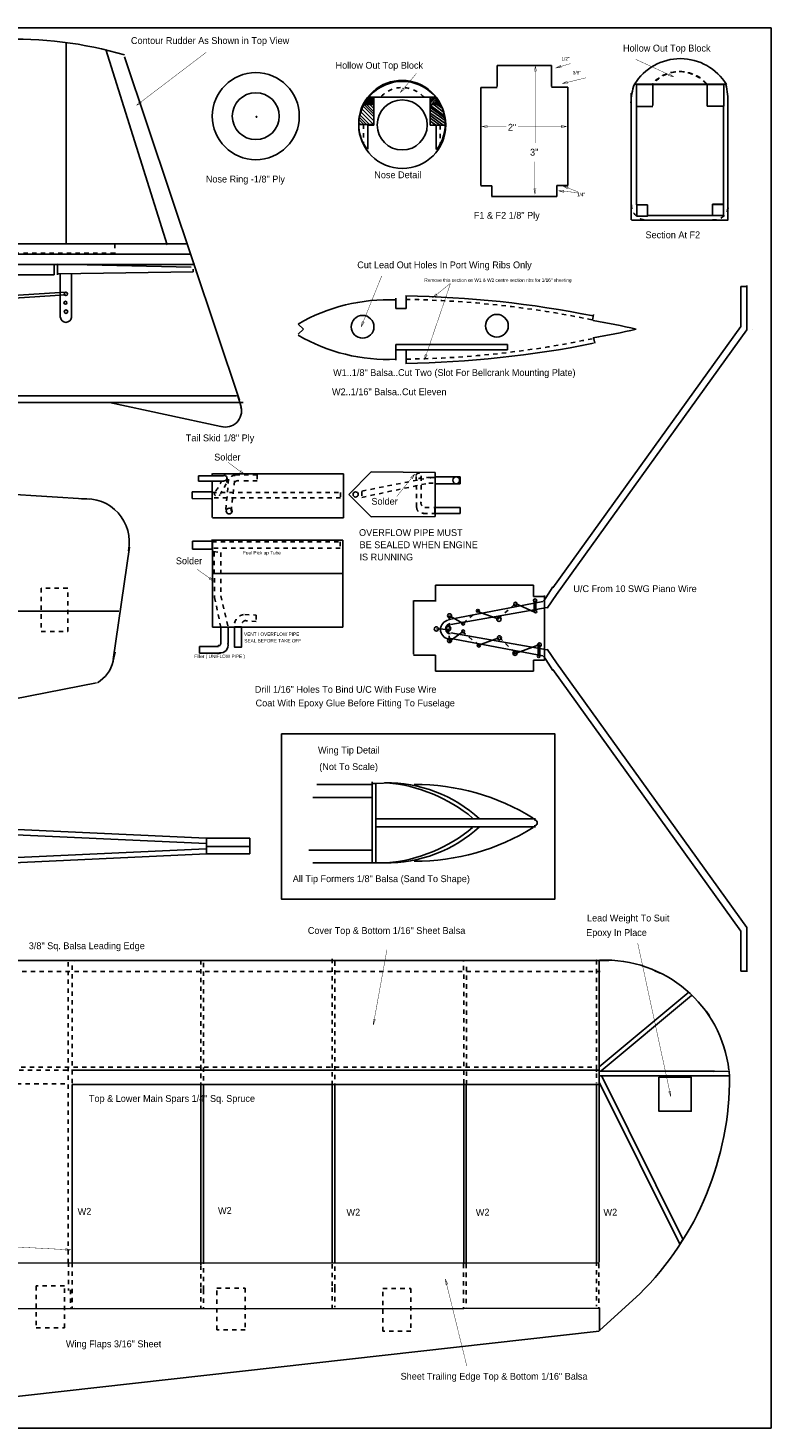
# Model space of a CAD drawing. Extents: x -0.2 to 45.7, y 0.3 to 32.4.
# Tile 4 of 4: x 28.6 to 45.7, y 0.3 to 32.4. Entities that reach past the tile are written whole.
import ezdxf

# ---------------------------------------------------------------- set-up
doc = ezdxf.new("R2010")
doc.units = 0
for name, pattern in [('LINETYPE_1', [0]), ('LINETYPE_11', [0]), ('LINETYPE_2', [0]), ('LINETYPE_3', [0.1562, 0.125, -0.0312]), ('LINETYPE_8', [0.125, 0.0625, -0.0625])]:
    doc.linetypes.add(name, pattern=pattern)
doc.layers.get('0').update_dxf_attribs({"linetype": 'CONTINUOUS'})

msp = doc.modelspace()

# ---------------------------------------------------------------- linework, layer by layer
at = {"linetype": 'LINETYPE_1'}
for points in [[(-0.24, 32.43), (45.67, 32.43), (45.67, 0.32), (-0.24, 0.32)], [(29.4882, 32.0867), (29.4882, 32.0867)], [(37.9803, 30.8268), (37.9803, 30.8268)], [(37.9882, 30.8425), (37.9882, 30.8425)], [(36.2936, 30.672), (36.2936, 30.672)], [(36.5495, 30.672), (36.5495, 30.672)], [(37.9865, 30.7901), (37.9865, 30.7901)], [(38.1772, 30.2165), (38.1772, 30.2165)], [(38.185, 30.2008), (38.185, 30.2008)], [(39.01, 28.832), (39.01, 28.832)], [(41.007, 28.839), (41.007, 28.839)], [(42.837, 28.378), (42.587, 28.378), (42.587, 28.117), (42.837, 28.117)], [(44.326, 28.389), (44.576, 28.389), (44.576, 28.128), (44.326, 28.128)], [(44.68, 28.393), (44.68, 28.393)], [(42.462, 28.031), (42.462, 28.031)], [(44.68, 28.152), (44.68, 28.152)], [(32.1653, 27.4804), (32.1653, 27.4804)], [(29.2913, 27.008), (29.2913, 27.008)], [(32.4409, 27.008), (32.4409, 27.008)], [(29.2913, 26.7717), (29.2913, 26.7717)], [(32.4803, 26.8111), (32.4803, 26.8111)], [(45.2539, 25.5078), (45.2539, 25.5078)], [(33.4645, 23.8977), (33.4645, 23.8977)], [(33.5039, 23.7402), (33.5039, 23.7402)], [(37.961, 22.135), (38.532, 22.135), (38.532, 21.978), (37.961, 21.978)], [(37.961, 21.732), (37.961, 21.732)], [(37.95, 21.429), (38.532, 21.429), (38.532, 21.295), (37.95, 21.295)], [(32.84, 20.658), (32.392, 20.658), (32.392, 20.479), (32.84, 20.479)], [(40.7422, 19.4336), (40.7422, 19.4336)], [(40.7422, 19.4336), (40.7422, 19.4336)], [(33.356, 18.696), (33.512, 18.696), (33.512, 18.226), (33.356, 18.226)], [(40.4688, 17.9297), (40.4688, 17.9297)], [(34.43, 16.24), (40.71, 16.24), (40.71, 12.45), (34.43, 12.45)], [(33.703, 13.488), (33.703, 13.488)], [(33.704, 13.519), (33.704, 13.519)], [(33.713, 13.659), (33.713, 13.659)], [(36.51, 13.57), (36.51, 13.57)], [(32.71, 13.484), (32.71, 13.484)], [(36.6, 13.28), (36.6, 13.28)], [(38.8205, 11.042), (38.8205, 11.042)], [(41.7502, 11.0617), (41.7502, 11.0617)], [(41.726, 8.395), (41.726, 8.395)], [(41.737, 8.503), (41.737, 8.503)], [(43.098, 8.3662), (43.8401, 8.3662), (43.8401, 7.5849), (43.098, 7.5849)], [(41.725, 8.25), (41.725, 8.25)], [(41.669, 4.102), (41.669, 4.102)], [(41.718, 4.098), (41.718, 4.098)], [(41.733, 2.55), (41.733, 2.55)], [(41.741, 2.56), (41.741, 2.56)]]:
    msp.add_lwpolyline(points, close=True, dxfattribs=at)
for points in [[(29.4882, 27.4804), (29.4882, 32.0867)], [(30.4, 31.936), (31.808, 27.456)], [(33.4645, 23.8977), (30.8267, 31.7717)], [(40.632, 31.57), (39.382, 31.57)], [(39.382, 31.57), (39.382, 31.195)], [(40.632, 31.195), (40.632, 31.57)], [(39.383, 31.212), (39.383, 31.087)], [(40.633, 31.218), (40.633, 31.092)], [(36.4173, 30.8425), (37.9882, 30.8425)], [(36.551, 30.668), (36.551, 30.839)], [(37.849, 30.668), (37.849, 30.839)], [(37.9803, 30.7874), (37.9803, 30.8268)], [(39.008, 31.069), (39.009, 28.814)], [(39.382, 31.069), (39.009, 31.069)], [(40.632, 31.074), (41.005, 31.072)], [(41.006, 31.071), (41.006, 28.821)], [(42.461, 30.933), (42.461, 28.389)], [(42.534, 31.139), (44.641, 31.139)], [(44.578, 31.133), (42.577, 31.133)], [(42.583, 31.142), (42.583, 30.789)], [(42.932, 31.139), (44.182, 31.139)], [(42.952, 31.139), (44.202, 31.139)], [(44.207, 31.133), (42.957, 31.133)], [(42.957, 31.133), (42.957, 30.758)], [(44.207, 30.758), (44.207, 31.133)], [(44.583, 31.133), (44.583, 30.78)], [(36.5495, 30.672), (36.2936, 30.672)], [(36.392, 30.672), (36.392, 30.7901)], [(36.5495, 30.672), (36.392, 30.672)], [(36.5495, 30.1996), (36.5495, 30.672)], [(37.8487, 30.1996), (37.8487, 30.672)], [(37.8487, 30.672), (38.0849, 30.672)], [(37.9865, 30.672), (37.9865, 30.7901)], [(42.583, 30.782), (42.583, 30.632)], [(42.583, 30.632), (42.584, 28.377)], [(42.957, 30.632), (42.584, 30.632)], [(42.958, 30.775), (42.958, 30.65)], [(44.206, 30.786), (44.206, 30.638)], [(44.207, 30.637), (44.58, 30.635)], [(44.581, 30.634), (44.581, 28.384)], [(44.583, 30.808), (44.583, 30.64)], [(44.68, 30.685), (44.68, 28.393)], [(36.2165, 30.2165), (36.5433, 30.2165)], [(36.4117, 29.6484), (36.4117, 30.1996)], [(36.4117, 30.1996), (36.5495, 30.1996)], [(36.4117, 30.1996), (36.5495, 30.1996)], [(37.9865, 30.1996), (37.8487, 30.1996)], [(37.9528, 30.2008), (38.185, 30.2008)], [(37.9865, 29.6484), (37.9865, 30.1996)], [(39.005, 28.813), (39.258, 28.813)], [(39.258, 28.813), (39.258, 28.572)], [(40.754, 28.821), (41.009, 28.821)], [(40.755, 28.566), (40.755, 28.819)], [(39.253, 28.566), (40.755, 28.566)], [(42.461, 28.4), (42.461, 28.137)], [(42.58, 28.376), (42.833, 28.376)], [(42.833, 28.376), (42.833, 28.135)], [(44.329, 28.384), (44.584, 28.384)], [(44.33, 28.129), (44.33, 28.382)], [(44.68, 28.399), (44.68, 28.152)], [(42.462, 28.138), (42.462, 28.031)], [(42.464, 28.024), (44.588, 28.024)], [(44.686, 28.024), (42.562, 28.024)], [(42.828, 28.129), (44.33, 28.129)], [(44.68, 28.15), (44.68, 28.033)], [(3.3464, 27.4804), (32.1653, 27.4804)], [(32.2441, 27.4804), (29.4882, 27.4804)], [(3.3464, 27.2442), (32.3228, 27.2442)], [(3.3464, 27.008), (32.4409, 27.008)], [(29.2126, 26.7717), (29.2126, 27.008)], [(29.2126, 27.008), (29.2913, 27.008)], [(29.29, 27.014), (32.361, 26.947)], [(29.2913, 27.008), (29.2913, 26.7717)], [(32.3228, 27.2442), (32.3622, 27.2442)], [(26.2598, 26.7717), (29.2126, 26.7717)], [(29.312, 26.79), (32.406, 26.835)], [(29.349, 26.792), (29.354, 25.787)], [(29.61, 26.787), (29.61, 25.782)], [(32.406, 26.835), (32.406, 26.902)], [(32.4803, 26.8111), (32.4803, 26.8505)], [(29.463, 26.374), (18.844, 25.689)], [(45.1172, 26.5039), (44.9805, 26.5039)], [(44.9805, 26.5039), (44.9805, 25.5859)], [(45.1172, 26.5234), (45.1172, 25.5078)], [(18.855, 25.624), (29.473, 26.308)], [(37.0607, 26.2309), (37.0607, 25.9946)], [(37.295, 26.286), (37.295, 26.224)], [(37.2969, 25.9946), (37.2969, 26.2309)], [(37.0607, 25.9946), (37.2969, 25.9946)], [(41.569, 25.725), (41.591, 25.86)], [(34.9347, 25.5222), (34.8166, 25.6403)], [(34.9347, 25.5222), (34.8166, 25.4041)], [(44.9805, 25.5859), (40.6641, 19.5898)], [(45.1172, 25.5078), (40.7422, 19.4336)], [(39.6196, 25.1679), (37.0606, 25.1679)], [(37.0606, 25.1679), (37.0606, 25.0498)], [(37.0606, 25.0498), (39.6196, 25.0498)], [(37.0607, 24.8135), (37.0607, 25.0498)], [(37.0607, 25.0498), (37.2969, 25.0498)], [(37.2969, 25.0498), (37.2969, 24.8135)], [(39.6196, 25.0498), (39.6196, 25.1679)], [(41.591, 25.333), (41.625, 25.198)], [(37.295, 24.817), (37.295, 24.75)], [(6.5858, 23.9957), (33.3968, 23.9957)], [(6.7826, 23.8382), (33.5543, 23.8382)], [(30.4834, 23.8382), (33.0425, 23.2871)], [(33.4252, 24.0158), (33.5039, 23.7402)], [(32.526, 22.158), (33.098, 22.158)], [(32.526, 22.158), (32.526, 22.034)], [(32.84, 22.214), (32.84, 22.18)], [(32.848, 22.203), (35.852, 22.203)], [(35.852, 22.203), (35.852, 21.194)], [(36.492, 22.248), (35.977, 21.732)], [(37.961, 22.236), (36.492, 22.248)], [(37.961, 21.732), (37.961, 22.236)], [(22.2324, 22.1128), (30.0191, 21.6272)], [(32.526, 22.034), (33.109, 22.034)], [(32.84, 21.205), (32.84, 22.046)], [(32.818, 21.788), (32.38, 21.788)], [(32.38, 21.788), (32.38, 21.642)], [(32.38, 21.642), (32.818, 21.631)], [(36.492, 21.216), (35.977, 21.732)], [(37.961, 21.732), (37.961, 21.228)], [(35.852, 21.194), (32.848, 21.194)], [(37.961, 21.228), (36.492, 21.216)], [(32.829, 20.68), (35.844, 20.68)], [(32.851, 18.685), (32.851, 20.68)], [(35.844, 20.68), (35.844, 18.685)], [(30.9405, 20.5199), (30.5707, 17.947)], [(32.862, 19.918), (35.844, 19.918)], [(40.2148, 19.6484), (37.9688, 19.6484)], [(37.9688, 19.6484), (37.9688, 19.2773)], [(40.2148, 19.3945), (40.2148, 19.6484)], [(40.6641, 19.6094), (40.4492, 19.2773)], [(37.4609, 19.2969), (37.4609, 18.0664)], [(37.469, 19.289), (37.969, 19.289)], [(40.4297, 19.2773), (38.2812, 18.8672)], [(40.4688, 19.3945), (40.2148, 19.3945)], [(40.231, 19.291), (40.231, 19.056)], [(40.27, 19.302), (40.27, 19.073)], [(40.4688, 19.4141), (40.4688, 17.9297)], [(40.7422, 19.4336), (40.5273, 19.1211)], [(30.6957, 19.0548), (13.6058, 19.0548)], [(38.604, 18.77), (38.29, 18.95)], [(40.5273, 19.1406), (38.3203, 18.75)], [(39.423, 18.871), (38.929, 19.05)], [(39.804, 19.23), (40.241, 19.028)], [(35.844, 18.685), (32.851, 18.685)], [(33.042, 18.685), (33.042, 18.304)], [(33.21, 18.674), (33.21, 18.315)], [(37.988, 18.647), (38.279, 18.636)], [(38.604, 18.591), (38.279, 18.356)], [(40.4297, 18.0273), (38.2812, 18.4374)], [(40.5273, 18.164), (38.3203, 18.5546)], [(39.423, 18.445), (38.941, 18.266)], [(30.5589, 17.8829), (30.6175, 18.1173)], [(32.986, 18.248), (32.548, 18.248)], [(32.548, 18.248), (32.548, 18.091)], [(32.548, 18.091), (33.03, 18.091)], [(37.9688, 18.0469), (37.4609, 18.0469)], [(37.9688, 17.6758), (37.9688, 18.0469)], [(40.364, 18.288), (39.736, 18.064)], [(40.326, 18.249), (40.326, 18.03)], [(40.36, 18.277), (40.36, 18.019)], [(40.6641, 17.6952), (40.4492, 18.0273)], [(40.7422, 17.871), (40.5273, 18.1835)], [(40.2148, 17.6758), (37.9688, 17.6758)], [(40.4688, 17.9297), (40.2148, 17.9297)], [(40.2148, 17.9297), (40.2148, 17.6758)], [(44.9805, 11.7187), (40.6641, 17.7148)], [(45.1172, 11.7968), (40.7422, 17.871)], [(23.19, 16.046), (30.185, 17.414)], [(36.51, 15.14), (36.51, 13.57)], [(36.51, 15.1), (36.6, 15.1)], [(36.597, 15.103), (36.958, 15.114)], [(36.6, 15.1), (36.6, 13.28)], [(32.7, 13.852), (12.342, 14.782)], [(35.15, 14.78), (36.49, 14.78)], [(36.51, 15.08), (35.24, 15.08)], [(36.51, 14.78), (36.51, 15.08)], [(32.706, 13.724), (12.356, 14.648)], [(40.26, 14.29), (36.58, 14.29)], [(32.7, 13.846), (33.703, 13.846)], [(32.71, 13.843), (32.71, 13.484)], [(33.703, 13.846), (33.703, 13.538)], [(40.26, 14.11), (36.58, 14.11)], [(12.331, 12.54), (32.707, 13.487)], [(12.351, 12.672), (32.706, 13.6)], [(32.705, 13.659), (33.713, 13.659)], [(32.706, 13.488), (33.703, 13.488)], [(33.703, 13.488), (33.703, 13.751)], [(33.704, 13.802), (33.704, 13.519)], [(36.51, 13.57), (35.06, 13.57)], [(36.51, 13.28), (36.51, 13.57)], [(35.15, 13.28), (36.51, 13.28)], [(36.4, 13.28), (36.71, 13.28)], [(36.697, 13.28), (36.806, 13.28)], [(44.9805, 10.8007), (44.9805, 11.7187)], [(45.1172, 10.7812), (45.1172, 11.7968)], [(26.594, 11.042), (38.8205, 11.042)], [(38.6057, 11.042), (41.9455, 11.042)], [(41.668, 11.052), (41.736, 11.041)], [(41.726, 8.235), (41.726, 11.048)], [(43.012, 10.788), (43, 10.8)], [(43, 10.8), (43.015, 10.799)], [(43.015, 10.799), (43.127, 10.749)], [(45.1172, 10.8007), (44.9805, 10.8007)], [(41.726, 8.602), (43.78, 10.318)], [(41.77, 8.515), (43.845, 10.242)], [(44.186, 9.869), (44.259, 9.774)], [(29.624, 8.526), (41.715, 8.529)], [(44.716, 8.395), (41.726, 8.395)], [(44.376, 8.503), (41.737, 8.503)], [(41.781, 8.407), (43.648, 4.652)], [(44.35, 8.499), (44.709, 8.502)], [(29.624, 8.201), (41.715, 8.201)], [(29.627, 8.199), (29.627, 4.099)], [(32.581, 8.165), (32.581, 4.065)], [(32.643, 8.182), (32.643, 4.082)], [(35.596, 8.216), (35.596, 4.116)], [(35.658, 8.216), (35.658, 4.116)], [(38.615, 8.179), (38.615, 8.218)], [(38.615, 8.183), (38.615, 4.083)], [(38.674, 8.181), (38.674, 8.215)], [(38.674, 8.183), (38.674, 4.083)], [(41.663, 8.216), (41.663, 4.116)], [(41.723, 4.125), (41.723, 8.261)], [(43.575, 4.54), (41.725, 8.25)], [(43.642, 4.641), (43.575, 4.54)], [(6.311, 4.11), (41.728, 4.102)], [(41.737, 2.567), (42.656, 3.396)], [(27.802, 3.055), (38.615, 3.064)], [(38.597, 3.065), (41.733, 3.064)], [(41.733, 3.078), (41.733, 2.55)], [(27.7317, 0.9738), (41.7278, 2.5407)], [(41.734, 2.549), (41.735, 2.549)]]:
    msp.add_lwpolyline(points, dxfattribs=at)
at = {"linetype": 'LINETYPE_11', "const_width": 0.009}
for points in [[(31.104, 30.656), (32.704, 31.872)], [(40.261, 31.565), (40.236, 31.44)], [(40.286, 31.44), (40.261, 31.565)], [(40.261, 31.565), (40.261, 29.794)], [(40.726, 31.512), (41.063, 31.613)], [(40.8386, 31.5718), (40.726, 31.512)], [(40.726, 31.512), (40.8529, 31.5239)], [(40.8529, 31.5239), (40.8386, 31.5718)], [(43.439, 31.308), (42.564, 31.711)], [(37.1575, 30.9488), (37.5276, 31.3858)], [(40.236, 31.44), (40.286, 31.44)], [(40.872, 31.154), (41.421, 31.288)], [(40.9875, 31.2079), (40.872, 31.154)], [(40.872, 31.154), (40.9994, 31.1594)], [(40.9994, 31.1594), (40.9875, 31.2079)], [(43.3359, 31.383), (43.315, 31.3376)], [(43.315, 31.3376), (43.439, 31.308)], [(43.439, 31.308), (43.3359, 31.383)], [(37.2192, 31.0603), (37.1575, 30.9488)], [(37.1575, 30.9488), (37.2574, 31.028)], [(37.2574, 31.028), (37.2192, 31.0603)], [(31.1884, 30.7515), (31.104, 30.656)], [(31.104, 30.656), (31.2186, 30.7117)], [(31.2186, 30.7117), (31.1884, 30.7515)], [(39.156, 30.195), (39.031, 30.17)], [(39.156, 30.145), (39.156, 30.195)], [(40.981, 30.17), (40.856, 30.195)], [(40.856, 30.195), (40.856, 30.145)], [(39.031, 30.17), (39.156, 30.145)], [(39.031, 30.17), (39.591, 30.17)], [(40.981, 30.17), (39.86, 30.17)], [(40.856, 30.145), (40.981, 30.17)], [(40.25, 28.617), (40.25, 29.368)], [(40.275, 28.742), (40.225, 28.742)], [(40.225, 28.742), (40.25, 28.617)], [(40.25, 28.617), (40.275, 28.742)], [(40.9148, 28.709), (40.788, 28.696)], [(40.788, 28.696), (40.9101, 28.6592)], [(40.788, 28.696), (41.259, 28.651)], [(40.889, 28.808), (40.9964, 28.7394)], [(41.0146, 28.786), (40.889, 28.808)], [(40.889, 28.808), (41.236, 28.673)], [(40.9101, 28.6592), (40.9148, 28.709)], [(40.9964, 28.7394), (41.0146, 28.786)], [(36.261, 25.574), (36.732, 26.74)], [(37.712, 24.814), (38.309, 26.564)], [(37.896, 26.238), (38.298, 26.564)], [(37.9773, 26.3362), (37.896, 26.238)], [(38.0088, 26.2973), (37.9773, 26.3362)], [(37.896, 26.238), (38.0088, 26.2973)], [(36.2846, 25.6993), (36.261, 25.574)], [(36.331, 25.6805), (36.2846, 25.6993)], [(36.261, 25.574), (36.331, 25.6805)], [(37.7287, 24.9404), (37.712, 24.814)], [(37.712, 24.814), (37.776, 24.9242)], [(37.776, 24.9242), (37.7287, 24.9404)], [(33.588, 22.184), (33.207, 22.467)], [(33.5026, 22.2786), (33.4727, 22.2385)], [(33.4727, 22.2385), (33.588, 22.184)], [(33.588, 22.184), (33.5026, 22.2786)], [(37.494, 22.203), (37.08, 21.687)], [(37.494, 22.203), (37.3963, 22.1211)], [(37.4353, 22.0899), (37.494, 22.203)], [(37.3963, 22.1211), (37.4353, 22.0899)], [(32.883, 19.739), (32.49, 20.019)], [(32.7957, 19.8319), (32.7667, 19.7912)], [(32.7667, 19.7912), (32.883, 19.739)], [(32.883, 19.739), (32.7957, 19.8319)], [(36.54, 9.566), (36.853, 11.293)], [(43.37, 7.92), (42.61, 11.44)], [(36.5869, 9.6845), (36.5377, 9.6935)], [(36.5377, 9.6935), (36.54, 9.566)], [(36.54, 9.566), (36.5869, 9.6845)], [(43.3681, 8.0475), (43.3192, 8.0369)], [(43.3192, 8.0369), (43.37, 7.92)], [(43.37, 7.92), (43.3681, 8.0475)], [(29.597, 4.406), (25.338, 4.63)], [(29.4735, 4.4375), (29.4709, 4.3876)], [(29.4709, 4.3876), (29.597, 4.406)], [(29.597, 4.406), (29.4735, 4.4375)], [(38.193, 3.739), (38.1987, 3.6117)], [(38.2472, 3.6236), (38.193, 3.739)], [(38.193, 3.739), (38.686, 1.743)], [(38.1987, 3.6117), (38.2472, 3.6236)]]:
    msp.add_lwpolyline(points, dxfattribs=at)
at = {"linetype": 'LINETYPE_2'}
for points in [[(36.519, 30.834), (36.392, 30.676)], [(36.495, 30.839), (36.394, 30.717)], [(36.462, 30.842), (36.4, 30.76)], [(37.936, 30.834), (37.849, 30.747)], [(37.969, 30.831), (37.852, 30.714)], [(37.898, 30.831), (37.858, 30.79)], [(36.25, 30.51), (36.549, 30.211)], [(36.28, 30.575), (36.546, 30.309)], [(36.305, 30.638), (36.549, 30.393)], [(36.337, 30.696), (36.363, 30.682)], [(36.343, 30.718), (36.381, 30.687)], [(36.345, 30.662), (36.552, 30.456)], [(36.355, 30.749), (36.381, 30.718)], [(36.356, 30.724), (36.388, 30.699)], [(36.394, 30.668), (36.546, 30.516)], [(36.541, 30.817), (36.422, 30.673)], [(36.457, 30.673), (36.546, 30.589)], [(36.549, 30.774), (36.47, 30.679)], [(36.544, 30.725), (36.508, 30.679)], [(37.855, 30.654), (38.176, 30.412)], [(37.855, 30.548), (38.192, 30.312)], [(37.86, 30.6), (38.178, 30.366)], [(37.974, 30.787), (37.866, 30.679)], [(37.985, 30.755), (37.906, 30.676)], [(37.936, 30.665), (38.148, 30.502)], [(37.985, 30.714), (37.95, 30.679)], [(37.996, 30.747), (38.061, 30.71)], [(37.997, 30.774), (38.036, 30.751)], [(37.998, 30.716), (38.052, 30.682)], [(38.012, 30.67), (38.11, 30.6)], [(36.211, 30.26), (36.257, 30.22)], [(36.213, 30.32), (36.325, 30.22)], [(36.224, 30.38), (36.379, 30.222)], [(36.23, 30.44), (36.458, 30.211)], [(37.858, 30.353), (38.056, 30.206)], [(37.86, 30.412), (38.137, 30.209)], [(37.86, 30.282), (37.972, 30.203)], [(37.863, 30.467), (38.184, 30.244)]]:
    msp.add_lwpolyline(points, dxfattribs=at)
at = {"linetype": 'LINETYPE_8'}
for points in [[(36.311, 30.2205), (36.311, 29.7913)], [(38.0748, 30.2047), (38.0748, 29.7835)], [(30.606, 27.482), (30.606, 27.264)], [(30.606, 27.264), (20.184, 27.275)], [(33.378, 22.18), (33.871, 22.18)], [(33.871, 22.18), (33.871, 22.046)], [(33.165, 21.978), (33.03, 21.743)], [(33.154, 21.384), (33.221, 22.113)], [(33.185, 22.102), (33.173, 21.995)], [(33.277, 21.351), (33.356, 22.046)], [(33.871, 22.046), (33.479, 22.046)], [(36.28, 21.81), (37.703, 22.091)], [(36.28, 21.665), (37.804, 21.99)], [(37.524, 22.147), (37.535, 21.396)], [(37.636, 22.147), (37.636, 21.541)], [(37.815, 21.99), (37.95, 21.99)], [(37.838, 22.124), (37.961, 22.124)], [(32.84, 21.777), (35.788, 21.777)], [(35.788, 21.653), (32.84, 21.653)], [(35.788, 21.777), (35.788, 21.653)], [(36.28, 21.799), (36.28, 21.665)], [(37.681, 21.295), (37.961, 21.295)], [(37.726, 21.429), (37.95, 21.429)], [(32.874, 20.423), (33.042, 20.4)], [(32.885, 20.411), (32.896, 19.369)], [(33.042, 20.4), (33.042, 19.403)], [(32.896, 19.369), (33.042, 18.674)], [(33.042, 19.403), (33.21, 18.696)], [(33.591, 18.977), (33.849, 18.965)], [(33.849, 18.965), (33.849, 18.82)], [(38.279, 18.95), (38.29, 18.658)], [(38.604, 18.781), (38.952, 19.073)], [(39.411, 18.882), (39.804, 19.23)], [(33.849, 18.82), (33.613, 18.831)], [(38.279, 18.389), (38.279, 18.636)], [(38.582, 18.591), (38.974, 18.266)], [(39.434, 18.456), (39.804, 18.086)], [(29.537, 8.304), (29.537, 11.028)], [(29.625, 8.231), (29.627, 11.017)], [(32.5817, 11.0472), (32.5817, 3.4886)], [(32.6403, 3.4886), (32.6403, 11.0472)], [(35.5971, 11.0812), (35.5971, 3.5226)], [(35.6557, 3.5226), (35.6557, 11.0812)], [(38.616, 8.222), (38.614, 11.046)], [(38.677, 8.196), (38.677, 10.992)], [(41.726, 11.042), (41.664, 11.048)], [(41.664, 11.048), (41.666, 8.229)], [(26.4768, 10.7881), (41.7502, 10.7881)], [(20.811, 8.526), (29.625, 8.526)], [(26.857, 8.598), (41.662, 8.593)], [(41.667, 8.553), (41.667, 8.492)], [(20.758, 8.212), (29.533, 8.211)], [(29.537, 8.199), (29.537, 4.099)], [(29.541, 4.12), (29.541, 3.47)], [(29.627, 4.109), (29.627, 3.078)], [(38.613, 4.089), (38.613, 3.086)], [(38.674, 4.083), (38.674, 3.086)], [(41.667, 4.142), (41.667, 3.113)], [(41.718, 4.088), (41.718, 3.077)], [(35.594, 3.542), (35.594, 3.066)], [(29.588, 3.487), (29.594, 3.072)], [(32.5821, 3.5225), (32.5821, 3.0421)], [(32.6411, 3.491), (32.6411, 3.0461)], [(35.6567, 3.525), (35.6567, 3.088)]]:
    msp.add_lwpolyline(points, dxfattribs=at)
for points in [[(36.311, 29.7913), (36.311, 29.7913)], [(38.0748, 29.7835), (38.0748, 29.7835)], [(32.84, 20.647), (35.777, 20.647), (35.777, 20.501), (32.84, 20.501)], [(29.5238, 19.5821), (28.9183, 19.5821), (28.9183, 18.586), (29.5238, 18.586)], [(29.582, 11.028), (29.582, 11.028)], [(29.672, 11.017), (29.672, 11.017)], [(38.824, 11.025), (38.824, 11.025)], [(41.7502, 10.7881), (41.7502, 10.7881)], [(41.662, 8.593), (41.662, 8.593)], [(41.669, 8.589), (41.669, 8.589)], [(41.673, 8.559), (41.673, 8.559)], [(41.666, 8.229), (41.666, 8.229)], [(29.4478, 3.577), (28.8032, 3.577), (28.8032, 2.62), (29.4478, 2.62)], [(32.95, 3.53), (33.6, 3.53), (33.6, 2.57), (32.95, 2.57)], [(36.7598, 3.5166), (37.4044, 3.5166), (37.4044, 2.5401), (36.7598, 2.5401)], [(29.594, 3.072), (29.594, 3.072)], [(29.672, 3.078), (29.672, 3.078)], [(38.674, 3.086), (38.674, 3.086)], [(41.718, 3.077), (41.718, 3.077)], [(41.734, 3.074), (41.734, 3.074)]]:
    msp.add_lwpolyline(points, close=True, dxfattribs=at)
at = {"linetype": 'LINETYPE_3'}
msp.add_lwpolyline([(33.3858, 24.1339), (33.3858, 24.1339)], close=True, dxfattribs=at)
at = {"linetype": 'LINETYPE_1'}
for centre, radius in [((33.842, 30.408), 0.999), ((37.205, 30.206), 0.999), ((33.842, 30.408), 0.5385), ((37.205, 30.206), 0.5735), ((33.8582, 30.3937), 0.0103), ((29.484, 26.331), 0.0383), ((29.473, 26.128), 0.0348), ((29.484, 25.924), 0.0403), ((36.295, 25.578), 0.2601), ((39.377, 25.601), 0.2603), ((38.443, 22.057), 0.0792), ((36.134, 21.732), 0.0602), ((33.232, 21.351), 0.067), ((40.2539, 19.2969), 0.039), ((38.29, 18.95), 0.0463), ((38.941, 19.062), 0.034), ((39.804, 19.219), 0.041), ((40.264, 19.045), 0.0278), ((37.988, 18.647), 0.0505), ((38.268, 18.658), 0.0501), ((38.604, 18.77), 0.033), ((39.423, 18.871), 0.0501), ((38.29, 18.378), 0.045), ((38.604, 18.591), 0.0325), ((39.434, 18.445), 0.045), ((40.3516, 18.2812), 0.0436), ((38.963, 18.266), 0.0357), ((39.793, 18.086), 0.0466), ((40.337, 18.019), 0.028)]:
    msp.add_circle(centre, radius, dxfattribs=at)
at = {"linetype": 'LINETYPE_8'}
msp.add_circle((37.58, 22.158), 0.0602, dxfattribs=at)
at = {"linetype": 'LINETYPE_1'}
for centre, radius, start, end in [((28.3368, 23.4496), 8.7242, 73.41744, 92.52336), ((43.5889, 30.4861), 1.2407, 31.48014, 148.24576), ((37.1972, 30.2351), 0.9934, 322.76333, 216.39462), ((43.723, 30.6978), 1.2681, 159.64171, 179.31321), ((42.8135, 30.7253), 1.8668, 358.94722, 12.64632), ((36.872, 22.1166), 4.0793, 87.34865, 120.25532), ((36.9215, 2.4491), 23.8396, 78.69214, 89.13835), ((29.485, 25.804), 0.1255, 185.02907, 354.97093), ((38.8935, 9.697), 16.2472, 76.9125, 80.45297), ((36.872, 28.9074), 4.0793, 239.74468, 272.65135), ((38.8935, 41.3474), 16.2472, 279.54703, 283.0875), ((36.9215, 48.5749), 23.8396, 270.86165, 281.30786), ((33.1482, 23.6442), 0.366, 253.62459, 14.84873), ((33.1171, 22.1075), 0.062, 262.49691, 97.50309), ((29.9421, 20.6373), 0.9973, 348.70109, 95.66953), ((38.3009, 18.6328), 0.2184, 100.3424, 259.66231), ((38.3128, 18.6601), 0.1101, 96.2597, 253.31073), ((38.3128, 18.6445), 0.1101, 106.68927, 263.7403), ((32.9988, 18.293), 0.0331, 221.57613, 19.42082), ((33.0381, 18.2671), 0.1679, 259.66767, 16.57829), ((29.8214, 18.0721), 0.7628, 300.36728, 347.49808), ((36.8448, 11.96), 3.1603, 47.49802, 90.81224), ((36.5411, 11.5677), 3.5657, 50.27282, 85.03019), ((37.5066, 9.9496), 5.1304, 58.20154, 90.29706), ((40.2328, 14.1999), 0.0701, 267.70612, 92.28735), ((36.8448, 16.44), 3.1603, 269.18776, 312.50198), ((36.5411, 16.8323), 3.5657, 274.96981, 309.72718), ((37.5066, 18.4504), 5.1304, 269.70294, 301.79846), ((41.8683, 8.1955), 2.8547, 6.62788, 92.69652), ((37.7389, 8.3442), 6.9773, 314.77296, 0.3761), ((44.0204, 8.4077), 0.6936, 359.19877, 8.73172)]:
    msp.add_arc(centre, radius, start, end, dxfattribs=at)
at = {"linetype": 'LINETYPE_8'}
for centre, radius, start, end in [((43.5594, 30.6143), 0.8164, 40.63403, 139.35683), ((43.5706, 30.6143), 0.8164, 40.64317, 139.36597), ((43.5794, 30.6143), 0.8164, 40.63403, 139.35683), ((37.2028, 30.3862), 0.6783, 42.27539, 137.73029), ((42.8194, 28.3793), 0.3564, 179.56595, 272.18592), ((44.3606, 28.3545), 0.3271, 264.10647, 5.8779), ((36.9463, 3.3404), 22.8675, 78.36531, 89.0912), ((37.0518, 46.7671), 21.9325, 270.64579, 282.00052), ((33.3614, 22.0211), 0.1481, 87.83162, 161.52833), ((32.1752, 22.4027), 0.9526, 321.52523, 337.61888), ((33.4341, 21.9612), 0.0877, 75.51949, 152.99647), ((37.7943, 21.9255), 0.1988, 70.68954, 117.35164), ((32.9573, 21.7485), 0.0639, 141.85787, 345.02813), ((37.7329, 21.5398), 0.0999, 165.97767, 272.35251), ((37.6674, 21.4362), 0.1325, 178.35601, 280.69934), ((33.6179, 18.71), 0.2739, 102.84878, 180.41836), ((33.6277, 18.7214), 0.1213, 96.94953, 197.46393)]:
    msp.add_arc(centre, radius, start, end, dxfattribs=at)

# ---------------------------------------------------------------- texts
for s, height, p in [('Contour Rudder As Shown in Top View', 0.1562, (30.976, 32.064)), ('Hollow Out Top Block', 0.1562, (42.273, 31.89)), ('Hollow Out Top Block', 0.1562, (35.6732, 31.496)), ('3/8"', 0.078, (41.119, 31.366)), ('2"', 0.1562, (39.63, 30.075)), ('3"', 0.1562, (40.138, 29.503)), ('Nose Ring -1/8" Ply', 0.1562, (32.6953, 28.8867)), ('Nose Detail', 0.1562, (36.5625, 28.9844)), ('1/4"', 0.078, (41.214, 28.572)), ('F1 & F2 1/8" Ply', 0.1562, (38.847, 28.0551)), ('Section At F2', 0.1562, (42.789, 27.608)), ('Cut Lead Out Holes In Port Wing Ribs Only', 0.1562, (36.171, 26.919)), ('Remove this section on W1 & W2 centre section ribs for 1/16" sheeting', 0.078, (37.711, 26.608)), ('W1..1/8" Balsa..Cut Two (Slot For Bellcrank Mounting Plate)', 0.1562, (35.6172, 24.4486)), ('W2..1/16" Balsa..Cut Eleven', 0.1562, (35.5917, 24.0079)), ('Tail Skid 1/8" Ply', 0.1562, (32.2354, 22.951)), ('Solder', 0.1562, (32.888, 22.51)), ('Solder', 0.1562, (36.497, 21.496)), ('OVERFLOW PIPE MUST', 0.1562, (36.212, 20.779)), ('BE SEALED WHEN ENGINE', 0.1562, (36.224, 20.499)), ('Solder', 0.1562, (32.008, 20.131)), ('Fuel Pick up Tube', 0.078, (33.548, 20.355)), ('IS RUNNING', 0.1562, (36.223, 20.219)), ('U/C From 10 SWG Piano Wire', 0.1562, (41.1328, 19.4922)), ('VENT / OVERFLOW PIPE', 0.078, (33.572, 18.488)), ('SEAL BEFORE TAKE OFF', 0.078, (33.579, 18.337)), ('Filler ( UNIFLOW PIPE )', 0.078, (32.428, 17.979)), ('Drill 1/16" Holes To Bind U/C With Fuse Wire', 0.1562, (33.8188, 17.1826)), ('Coat With Epoxy Glue Before Fitting To Fuselage', 0.1562, (33.8382, 16.8701)), ('Wing Tip Detail', 0.1562, (35.27, 15.79)), ('(Not To Scale)', 0.1562, (35.3, 15.41)), ('All Tip Formers 1/8" Balsa (Sand To Shape)', 0.1562, (34.69, 12.84)), ('Lead Weight To Suit', 0.1562, (41.4458, 11.9381)), ('Cover Top & Bottom 1/16" Sheet Balsa', 0.1562, (35.037, 11.652)), ('Epoxy In Place', 0.1562, (41.4262, 11.6061)), ('3/8" Sq. Balsa Leading Edge ', 0.1562, (28.6308, 11.3022)), ('Top & Lower Main Spars 1/4" Sq. Spruce', 0.1562, (30.0119, 7.7998)), ('Wing Flaps 3/16" Sheet', 0.1562, (29.4835, 2.1716)), ('Sheet Trailing Edge Top & Bottom 1/16" Balsa', 0.1562, (37.167, 1.428))]:
    msp.add_text(s, height=height).set_placement(p)
for s, height, rotation, p in [('1/2"', 0.078, 2.86863, (40.861, 31.68)), ('W2', 0.1562, 2.11788, (29.7565, 5.2023)), ('W2', 0.1562, 2.11788, (32.9791, 5.2219)), ('W2', 0.1562, 2.11788, (35.9283, 5.1828)), ('W2', 0.1562, 2.11788, (38.8971, 5.1828)), ('W2', 0.1562, 2.11788, (41.8283, 5.1828))]:
    msp.add_text(s, height=height, rotation=rotation).set_placement(p)

doc.saveas('drawing.dxf')
